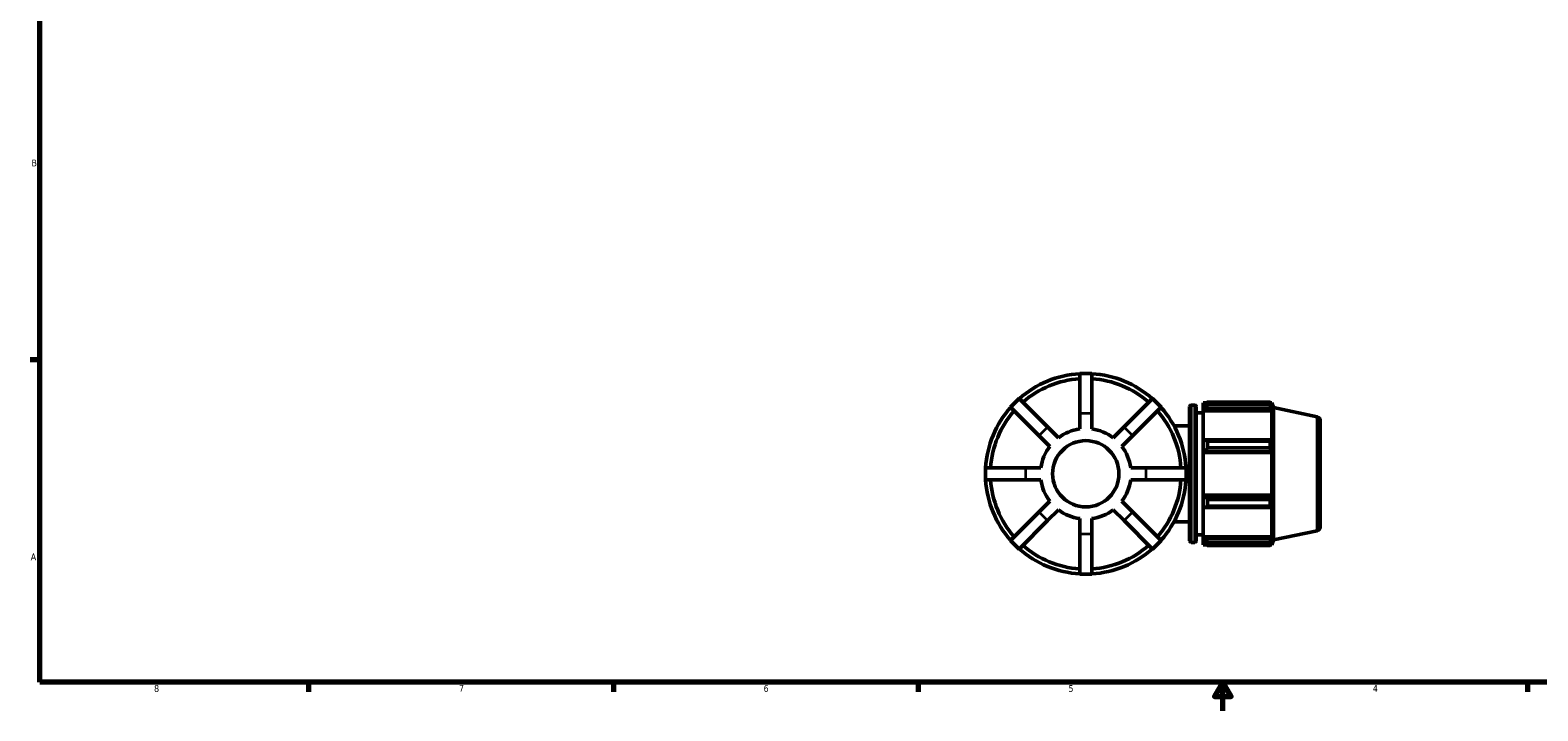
# Model space of a CAD drawing. Header units: inches. Extents: x 0.1 to 42.7, y 0.6 to 29.1.
# Tile 1 of 6: x 0.4 to 21.4, y 0.6 to 10.1. Entities that reach past the tile are written whole.
import ezdxf

# ---------------------------------------------------------------- set-up
doc = ezdxf.new("R2010")
doc.units = ezdxf.units.IN
doc.header["$MEASUREMENT"] = 0
for name, color, linetype, lineweight in [('Border (ANSI)', 7, 'Continuous', 70), ('Visible (ANSI)', 7, 'Continuous', 50), ('Visible Narrow (ANSI)', 7, 'Continuous', 35)]:
    doc.layers.add(name, color=color, linetype=linetype, lineweight=lineweight)
doc.styles.add('Note Text (ANSI)', font='tahoma.ttf')

# ---------------------------------------------------------------- blocks, each defined once
blk = doc.blocks.new('Borders Default Border')
at = {"layer": 'Border (ANSI)'}
for p, q in [((0.5, 5.5), (0.366, 5.5)), ((4.25, 1), (4.25, 0.866)), ((8.5, 1), (8.5, 0.866)), ((12.75, 1), (12.75, 0.866)), ((21.25, 1), (21.25, 0.866))]:
    blk.add_line(p, q, dxfattribs=at)
at = {"layer": 'Border (ANSI)', "flags": 128}
for points in [[(0.5, 1), (0.5, 21), (33.5, 21), (33.5, 1), (0.5, 1)], [(17, 0.6), (17, 1), (16.885, 0.8), (17.115, 0.8), (17, 1)]]:
    blk.add_lwpolyline(points, dxfattribs=at)
at = {"layer": 'Border (ANSI)', "color": 5, "true_color": 0x0000ff, "char_height": 0.0945, "attachment_point": 7, "style": 'Note Text (ANSI)'}
for s, insert in [('B', (0.384, 8.203)), ('A', (0.373, 2.703)), ('8', (2.094, 0.863)), ('7', (6.346, 0.866)), ('6', (10.595, 0.864)), ('5', (14.847, 0.864)), ('4', (19.092, 0.866))]:
    blk.add_mtext(s, dxfattribs=dict(at, insert=insert))

msp = doc.modelspace()

# ---------------------------------------------------------------- linework, layer by layer
at = {"layer": 'Visible (ANSI)'}
for p, q in [((15.0042, 5.3103), (15.0042, 4.7503)), ((15.1746, 5.3103), (15.0042, 5.3103)), ((15.1746, 4.7503), (15.1746, 5.3103)), ((14.1596, 4.9605), (14.0392, 4.84)), ((14.0392, 4.84), (14.4351, 4.444)), ((14.5556, 4.5645), (14.1596, 4.9605)), ((16.0191, 4.9605), (15.6231, 4.5645)), ((15.7436, 4.444), (16.1395, 4.84)), ((16.1395, 4.84), (16.0191, 4.9605)), ((16.5375, 2.9728), (16.5375, 4.8479)), ((16.5584, 4.8688), (16.61, 4.8688)), ((16.6309, 4.8479), (16.6309, 2.9728)), ((16.7244, 4.9008), (16.7244, 4.8651)), ((16.7244, 4.9008), (16.7697, 4.9008)), ((16.7457, 4.8854), (16.7244, 4.8651)), ((16.7244, 4.7983), (16.7244, 4.8651)), ((16.7883, 4.9124), (16.7883, 4.8739)), ((16.7883, 4.9124), (17.6597, 4.9124)), ((17.6597, 4.8739), (16.7883, 4.8739)), ((17.6597, 4.8739), (17.6597, 4.9124)), ((17.6657, 4.9008), (17.6839, 4.9008)), ((17.6839, 4.8549), (17.6735, 4.8854)), ((17.6839, 4.8549), (17.6839, 4.9008)), ((17.7054, 4.8348), (17.6839, 4.9008)), ((15.0042, 4.5361), (15.0042, 4.7503)), ((15.1746, 4.7503), (15.1746, 4.5361)), ((16.6309, 4.7623), (16.7244, 4.7623)), ((16.7244, 4.7983), (16.7457, 4.8172)), ((16.7244, 4.7889), (16.7244, 4.7983)), ((16.7244, 4.7889), (16.7244, 4.3726)), ((16.7244, 4.7889), (17.6839, 4.7889)), ((16.7457, 4.8172), (17.6735, 4.8172)), ((17.6735, 4.8172), (17.6839, 4.7889)), ((17.6839, 4.3677), (17.6839, 4.7889)), ((17.7054, 2.9859), (17.7054, 4.8348)), ((18.3179, 4.7046), (17.7054, 4.8348)), ((18.3594, 4.6533), (18.3594, 3.1673)), ((14.5866, 4.2925), (14.4351, 4.444)), ((14.5556, 4.5645), (14.7071, 4.413)), ((15.4716, 4.413), (15.6231, 4.5645)), ((15.7436, 4.444), (15.5921, 4.2925)), ((16.319, 4.5796), (16.5375, 4.5796)), ((16.7457, 4.3824), (16.7244, 4.3726)), ((16.7244, 4.2114), (16.7244, 4.3726)), ((16.7244, 4.2114), (16.7457, 4.2178)), ((16.7244, 4.2081), (16.7244, 4.2114)), ((16.7244, 4.2081), (16.7244, 3.6125)), ((16.7244, 4.2081), (17.6839, 4.2081)), ((17.6735, 4.3824), (16.7457, 4.3824)), ((16.7457, 4.2178), (17.6735, 4.2178)), ((16.7883, 4.3639), (16.7883, 4.2709)), ((16.7883, 4.3639), (17.6597, 4.3639)), ((17.6597, 4.2709), (16.7883, 4.2709)), ((17.6597, 4.2709), (17.6597, 4.3639)), ((17.6839, 4.3677), (17.6735, 4.3824)), ((17.6735, 4.2178), (17.6839, 4.2081)), ((17.6839, 3.6125), (17.6839, 4.2081)), ((14.2494, 3.9955), (13.6894, 3.9955)), ((13.6894, 3.9955), (13.6894, 3.8251)), ((14.2494, 3.9955), (14.4636, 3.9955)), ((15.7151, 3.9955), (15.9294, 3.9955)), ((16.4894, 3.9955), (15.9294, 3.9955)), ((16.4894, 3.8251), (16.4894, 3.9955)), ((13.6894, 3.8251), (14.2494, 3.8251)), ((14.4636, 3.8251), (14.2494, 3.8251)), ((15.9294, 3.8251), (15.7151, 3.8251)), ((15.9294, 3.8251), (16.4894, 3.8251)), ((16.7244, 3.6093), (16.7244, 3.6125)), ((16.7244, 3.6125), (17.6839, 3.6125)), ((16.7244, 3.4481), (16.7244, 3.6093)), ((16.7457, 3.6029), (16.7244, 3.6093)), ((17.6735, 3.6029), (16.7457, 3.6029)), ((17.6839, 3.6125), (17.6735, 3.6029)), ((14.4351, 3.3766), (14.0392, 2.9806)), ((14.4351, 3.3766), (14.5866, 3.5281)), ((14.7071, 3.4076), (14.5556, 3.2561)), ((15.6231, 3.2561), (15.4716, 3.4076)), ((15.5921, 3.5281), (15.7436, 3.3766)), ((16.1395, 2.9806), (15.7436, 3.3766)), ((16.7244, 3.4481), (16.7457, 3.4382)), ((16.7244, 3.4481), (16.7244, 3.0318)), ((16.7457, 3.4382), (17.6735, 3.4382)), ((16.7883, 3.5497), (16.7883, 3.4567)), ((16.7883, 3.5497), (17.6597, 3.5497)), ((17.6597, 3.4567), (16.7883, 3.4567)), ((17.6597, 3.4567), (17.6597, 3.5497)), ((17.6735, 3.4382), (17.6839, 3.453)), ((17.6839, 3.0318), (17.6839, 3.453)), ((14.1596, 2.8601), (14.5556, 3.2561)), ((15.0042, 3.0703), (15.0042, 3.2846)), ((15.1746, 3.2846), (15.1746, 3.0703)), ((15.6231, 3.2561), (16.0191, 2.8601)), ((16.319, 3.2411), (16.5375, 3.2411)), ((14.0392, 2.9806), (14.1596, 2.8601)), ((15.0042, 3.0703), (15.0042, 2.5103)), ((15.1746, 2.5103), (15.1746, 3.0703)), ((16.0191, 2.8601), (16.1395, 2.9806)), ((16.5584, 2.9518), (16.61, 2.9518)), ((16.6309, 3.0583), (16.7244, 3.0583)), ((16.7244, 3.0223), (16.7244, 3.0318)), ((16.7244, 3.0318), (17.6839, 3.0318)), ((16.7244, 2.9555), (16.7244, 3.0223)), ((16.7457, 3.0034), (16.7244, 3.0223)), ((16.7244, 2.9555), (16.7457, 2.9352)), ((16.7244, 2.9555), (16.7244, 2.9199)), ((17.6735, 3.0034), (16.7457, 3.0034)), ((16.7883, 2.9467), (16.7883, 2.9082)), ((16.7883, 2.9467), (17.6597, 2.9467)), ((17.6597, 2.9082), (17.6597, 2.9467)), ((17.6839, 3.0318), (17.6735, 3.0034)), ((17.6735, 2.9352), (17.6839, 2.9657)), ((17.7054, 2.9859), (17.6839, 2.9199)), ((17.6839, 2.9199), (17.6839, 2.9657)), ((18.3179, 3.1161), (17.7054, 2.9859)), ((16.7244, 2.9199), (16.7697, 2.9199)), ((17.6597, 2.9082), (16.7883, 2.9082)), ((17.6657, 2.9199), (17.6839, 2.9199)), ((15.0042, 2.5103), (15.1746, 2.5103))]:
    msp.add_line(p, q, dxfattribs=at)
msp.add_circle((15.0894, 3.9103), 0.4625, dxfattribs=at)
for centre, radius, start, end in [((15.0894, 3.9103), 1.4, 93.48901, 131.51099), ((15.0894, 3.9103), 1.4, 48.48901, 86.51099), ((15.0894, 3.9103), 1.33, 93.67289, 131.32711), ((15.0894, 3.9103), 1.33, 48.67289, 86.32711), ((15.0894, 3.9103), 1.4, 138.48901, 176.51099), ((15.0894, 3.9103), 1.4, 3.48901, 41.51099), ((16.5584, 4.8479), 0.0209, 90, 180), ((16.61, 4.8479), 0.0209, 0, 90), ((15.0894, 3.9103), 1.33, 138.67289, 176.32711), ((15.0894, 3.9103), 1.33, 3.67289, 41.32711), ((18.307, 4.6533), 0.0524, 0, 78), ((15.0894, 3.9103), 0.6315, 97.7535, 127.2465), ((15.0894, 3.9103), 0.6315, 52.7535, 82.2465), ((15.0894, 3.9103), 0.6315, 142.7535, 172.2465), ((15.0894, 3.9103), 0.6315, 7.7535, 37.2465), ((15.0894, 3.9103), 1.4, 183.48901, 221.51099), ((15.0894, 3.9103), 1.33, 183.67289, 221.32711), ((15.0894, 3.9103), 0.6315, 187.7535, 217.2465), ((15.0894, 3.9103), 0.6315, 322.7535, 352.2465), ((15.0894, 3.9103), 1.33, 318.67289, 356.32711), ((15.0894, 3.9103), 1.4, 318.48901, 356.51099), ((15.0894, 3.9103), 0.6315, 232.7535, 262.2465), ((15.0894, 3.9103), 0.6315, 277.7535, 307.2465), ((18.307, 3.1673), 0.0524, 282, 0), ((16.5584, 2.9728), 0.0209, 180, 270), ((16.61, 2.9728), 0.0209, 270, 0), ((15.0894, 3.9103), 1.4, 228.48901, 266.51099), ((15.0894, 3.9103), 1.33, 228.67289, 266.32711), ((15.0894, 3.9103), 1.33, 273.67289, 311.32711), ((15.0894, 3.9103), 1.4, 273.48901, 311.51099)]:
    msp.add_arc(centre, radius, start, end, dxfattribs=at)
for points, weights in [([(16.7883, 4.9124), (16.7661, 4.8986), (16.7457, 4.8854)], [1.01558926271, 1.01110079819, 1.00581043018]), ([(16.7457, 4.8172), (16.7661, 4.845), (16.7883, 4.8739)], [1.00581043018, 1.01110079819, 1.01558926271]), ([(17.6597, 4.9124), (17.6669, 4.8986), (17.6735, 4.8854)], [1, 1.00150223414, 1.00218794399]), ([(17.6735, 4.8172), (17.6669, 4.845), (17.6597, 4.8739)], [1.00218794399, 1.00150223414, 1]), ([(16.7883, 4.3639), (16.7661, 4.3733), (16.7457, 4.3824)], [1.01558926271, 1.01110079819, 1.00581043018]), ([(16.7457, 4.2178), (16.7661, 4.2438), (16.7883, 4.2709)], [1.00581043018, 1.01110079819, 1.01558926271]), ([(17.6597, 4.3639), (17.6669, 4.3733), (17.6735, 4.3824)], [1, 1.00150223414, 1.00218794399]), ([(17.6735, 4.2178), (17.6669, 4.2438), (17.6597, 4.2709)], [1.00218794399, 1.00150223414, 1]), ([(16.7883, 3.5497), (16.7661, 3.5768), (16.7457, 3.6029)], [1.01558926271, 1.01110079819, 1.00581043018]), ([(17.6597, 3.5497), (17.6669, 3.5768), (17.6735, 3.6029)], [1, 1.00150223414, 1.00218794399]), ([(16.7457, 3.4382), (16.7661, 3.4473), (16.7883, 3.4567)], [1.00581043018, 1.01110079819, 1.01558926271]), ([(17.6735, 3.4382), (17.6669, 3.4473), (17.6597, 3.4567)], [1.00218794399, 1.00150223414, 1]), ([(16.7883, 2.9467), (16.7661, 2.9757), (16.7457, 3.0034)], [1.01558926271, 1.01110079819, 1.00581043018]), ([(17.6597, 2.9467), (17.6669, 2.9757), (17.6735, 3.0034)], [1, 1.00150223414, 1.00218794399]), ([(16.7457, 2.9352), (16.7661, 2.922), (16.7883, 2.9082)], [1.00581043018, 1.01110079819, 1.01558926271]), ([(17.6735, 2.9352), (17.6669, 2.922), (17.6597, 2.9082)], [1.00218794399, 1.00150223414, 1])]:
    msp.add_rational_spline(points, weights, degree=2, dxfattribs=at)
at = {"layer": 'Visible Narrow (ANSI)'}
for p, q in [((16.5584, 4.857), (16.5584, 2.9636)), ((16.61, 2.9636), (16.61, 4.857)), ((15.166, 4.7503), (15.0127, 4.7503)), ((18.3179, 3.1258), (18.3179, 4.6948)), ((14.5496, 4.5585), (14.4412, 4.4501)), ((15.7375, 4.4501), (15.6291, 4.5585)), ((14.2494, 3.987), (14.2494, 3.8336)), ((15.9294, 3.8336), (15.9294, 3.987)), ((14.4412, 3.3706), (14.5496, 3.2621)), ((15.6291, 3.2621), (15.7375, 3.3706)), ((15.0127, 3.0703), (15.166, 3.0703))]:
    msp.add_line(p, q, dxfattribs=at)

# ---------------------------------------------------------------- block references
msp.add_blockref('Borders Default Border', (0, 0))

doc.saveas('drawing.dxf')
